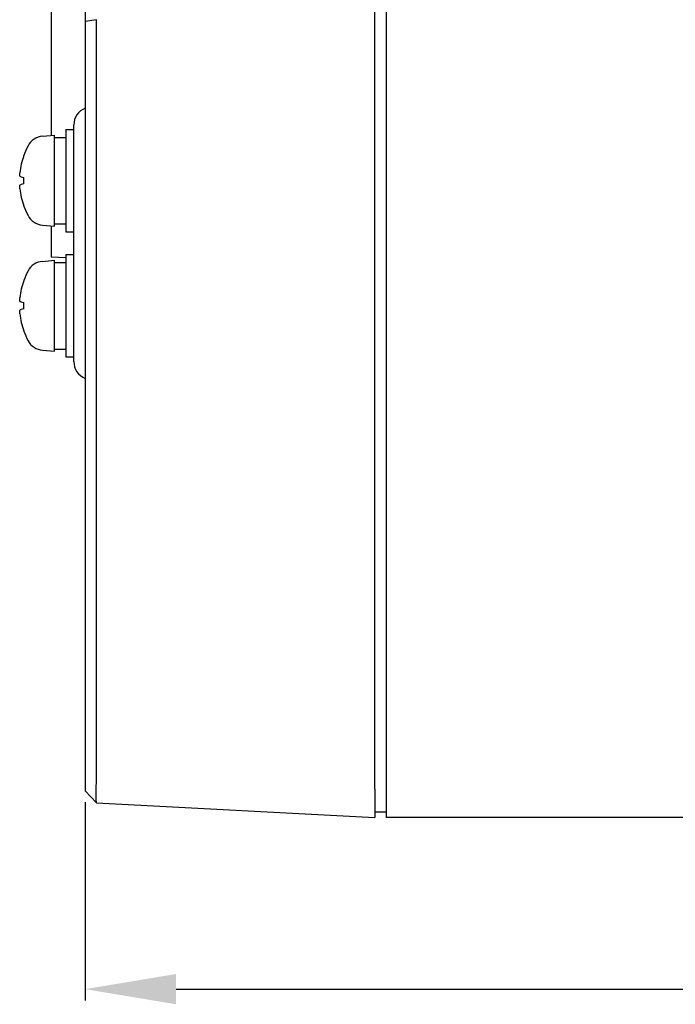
# Model space of a CAD drawing. Extents: x 12847 to 13300, y -1502 to -1025.
# Tile 2 of 42: x 13085 to 13143, y -1502 to -1416. Entities that reach past the tile are written whole.
import ezdxf

# ---------------------------------------------------------------- set-up
doc = ezdxf.new("R2010")
doc.units = 0
doc.layers.get('DEFPOINTS').update_dxf_attribs({"color": 8, "linetype": 'CONTINUOUS'})
doc.layers.add('2', color=2, linetype='CONTINUOUS')
doc.styles.get("Standard").update_dxf_attribs({"font": 'ARIAL.TTF'})
doc.dimstyles.new('ISO-25', dxfattribs={"dimtxt": 8, "dimasz": 8, "dimexe": 1, "dimexo": 1, "dimgap": 3, "dimtad": 1, "dimtxsty": 'STANDARD', "dimcen": 0, "dimclrd": 256, "dimclre": 256, "dimclrt": 2, "dimazin": 3, "dimtfac": 1, "dimtmove": 0, "dimatfit": 3})

# ---------------------------------------------------------------- blocks, each defined once
blk = doc.blocks.new('*D47')
at = {"layer": '2', "color": 7}
for p, q in [((13091.118, -1484.401), (13091.118, -1501.83)), ((13296.118, -1486.737), (13296.118, -1501.83)), ((13099.118, -1500.83), (13288.118, -1500.83))]:
    blk.add_line(p, q, dxfattribs=at)
for points in [[(13099.118, -1499.497), (13099.118, -1502.163), (13091.118, -1500.83)], [(13288.118, -1499.497), (13288.118, -1502.163), (13296.118, -1500.83)]]:
    blk.add_solid(points, dxfattribs=at)
at = {"layer": 'DEFPOINTS', "color": 0}
for p in [(13091.118, -1483.401), (13296.118, -1485.737), (13296.118, -1500.83)]:
    blk.add_point(p, dxfattribs=at)
at = {"layer": '2', "color": 7, "insert": (13193.618, -1493.746), "char_height": 8, "attachment_point": 5}
blk.add_mtext('205', dxfattribs=at)

msp = doc.modelspace()

# ---------------------------------------------------------------- linework, layer by layer
at = {"layer": '2', "color": 7}
for p, q in [((13116.618, -1483.241), (13116.618, -1368.234)), ((13088.118, -1400.237), (13088.118, -1425.764)), ((13117.618, -1408.837), (13117.618, -1484.137)), ((13091.118, -1412.775), (13091.118, -1415.737)), ((13092.117, -1415.578), (13091.118, -1415.737)), ((13092.117, -1481.957), (13092.117, -1415.578)), ((13091.118, -1415.737), (13091.118, -1481.957)), ((13090.118, -1445.637), (13090.118, -1424.837)), ((13087.359, -1425.83), (13088.418, -1425.737)), ((13088.418, -1433.737), (13088.418, -1425.737)), ((13088.418, -1425.937), (13089.418, -1425.937)), ((13089.418, -1425.237), (13089.418, -1434.237)), ((13089.418, -1425.237), (13090.118, -1425.237)), ((13085.704, -1429.455), (13085.704, -1430.02)), ((13087.359, -1433.645), (13088.418, -1433.737)), ((13088.118, -1433.711), (13088.118, -1436.475)), ((13088.418, -1433.537), (13089.418, -1433.537)), ((13089.418, -1434.237), (13090.118, -1434.237)), ((13089.418, -1436.237), (13089.418, -1445.237)), ((13089.418, -1436.237), (13090.118, -1436.237)), ((13087.359, -1436.83), (13088.418, -1436.737)), ((13089.418, -1436.521), (13088.118, -1436.475)), ((13088.418, -1444.737), (13088.418, -1436.737)), ((13088.418, -1436.937), (13089.418, -1436.937)), ((13085.704, -1440.455), (13085.704, -1441.02)), ((13087.359, -1444.645), (13088.418, -1444.737)), ((13088.418, -1444.537), (13089.418, -1444.537)), ((13089.418, -1445.237), (13090.118, -1445.237)), ((13091.118, -1481.957), (13091.118, -1483.401)), ((13092.116, -1484.453), (13091.118, -1483.401)), ((13116.618, -1483.241), (13116.618, -1485.737)), ((13092.117, -1484.453), (13116.618, -1485.737)), ((13117.618, -1484.137), (13117.618, -1485.737)), ((13116.618, -1485.234), (13116.749, -1485.234)), ((13116.749, -1485.234), (13117.618, -1485.234)), ((13294.618, -1485.737), (13117.618, -1485.737))]:
    msp.add_line(p, q, dxfattribs=at)
at = {"layer": '2', "color": 7, "flags": 128}
for points in [[(13085.368, -1429.349), (13085.366, -1429.348), (13085.364, -1429.345), (13085.362, -1429.34), (13085.361, -1429.335), (13085.359, -1429.328), (13085.358, -1429.321), (13085.357, -1429.312), (13085.356, -1429.301), (13085.356, -1429.29), (13085.355, -1429.278), (13085.355, -1429.265), (13085.355, -1429.252), (13085.355, -1429.237), (13085.355, -1429.222), (13085.356, -1429.206), (13085.356, -1429.189), (13085.357, -1429.171), (13085.358, -1429.153), (13085.359, -1429.134), (13085.361, -1429.115), (13085.362, -1429.095), (13085.364, -1429.075), (13085.366, -1429.055), (13085.368, -1429.035)], [(13085.368, -1430.44), (13085.366, -1430.421), (13085.364, -1430.401), (13085.362, -1430.381), (13085.361, -1430.362), (13085.359, -1430.342), (13085.358, -1430.323), (13085.357, -1430.305), (13085.356, -1430.287), (13085.356, -1430.269), (13085.355, -1430.253), (13085.355, -1430.237), (13085.355, -1430.223), (13085.355, -1430.209), (13085.355, -1430.197), (13085.356, -1430.185), (13085.356, -1430.174), (13085.357, -1430.164), (13085.358, -1430.155), (13085.359, -1430.147), (13085.361, -1430.14), (13085.362, -1430.134), (13085.364, -1430.13), (13085.366, -1430.127), (13085.368, -1430.125)], [(13085.368, -1440.349), (13085.366, -1440.348), (13085.364, -1440.345), (13085.362, -1440.34), (13085.361, -1440.335), (13085.359, -1440.328), (13085.358, -1440.321), (13085.357, -1440.312), (13085.356, -1440.301), (13085.356, -1440.29), (13085.355, -1440.278), (13085.355, -1440.265), (13085.355, -1440.252), (13085.355, -1440.237), (13085.355, -1440.222), (13085.356, -1440.206), (13085.356, -1440.189), (13085.357, -1440.171), (13085.358, -1440.153), (13085.359, -1440.134), (13085.361, -1440.115), (13085.362, -1440.095), (13085.364, -1440.075), (13085.366, -1440.055), (13085.368, -1440.035)], [(13085.368, -1441.44), (13085.366, -1441.421), (13085.364, -1441.401), (13085.362, -1441.381), (13085.361, -1441.362), (13085.359, -1441.342), (13085.358, -1441.323), (13085.357, -1441.305), (13085.356, -1441.287), (13085.356, -1441.269), (13085.355, -1441.253), (13085.355, -1441.237), (13085.355, -1441.223), (13085.355, -1441.209), (13085.355, -1441.197), (13085.356, -1441.185), (13085.356, -1441.174), (13085.357, -1441.164), (13085.358, -1441.155), (13085.359, -1441.147), (13085.361, -1441.14), (13085.362, -1441.134), (13085.364, -1441.13), (13085.366, -1441.127), (13085.368, -1441.125)], [(13092.117, -1484.453), (13092.113, -1484.448), (13092.11, -1484.432), (13092.107, -1484.405), (13092.105, -1484.368), (13092.102, -1484.32), (13092.1, -1484.263), (13092.098, -1484.195), (13092.097, -1484.118), (13092.096, -1484.032), (13092.095, -1483.937), (13092.094, -1483.833), (13092.094, -1483.722), (13092.094, -1483.602), (13092.095, -1483.476), (13092.096, -1483.343), (13092.097, -1483.205), (13092.098, -1483.061), (13092.1, -1482.912), (13092.102, -1482.759), (13092.105, -1482.603), (13092.107, -1482.444), (13092.11, -1482.283), (13092.113, -1482.121), (13092.117, -1481.957)]]:
    msp.add_lwpolyline(points, dxfattribs=at)
at = {"layer": '2', "color": 7}
for centre, radius, start, end in [((13091.718, -1424.837), 1.6, 112.02431, 180), ((13087.499, -1427.424), 1.6, 95, 151.82727), ((13091.818, -1429.737), 6.5, 151.82727, 159.96039), ((13085.829, -1427.553), 0.125, 159.96039, 178.18517), ((13085.829, -1431.922), 0.125, 181.81483, 200.03961), ((13091.818, -1429.737), 6.5, 200.03961, 208.17273), ((13087.499, -1432.051), 1.6, 208.17273, 265), ((13087.499, -1438.424), 1.6, 95, 151.82727), ((13091.818, -1440.737), 6.5, 151.82727, 159.96039), ((13085.829, -1438.553), 0.125, 159.96039, 178.18517), ((13085.829, -1442.922), 0.125, 181.81483, 200.03961), ((13091.818, -1440.737), 6.5, 200.03961, 208.17273), ((13087.499, -1443.051), 1.6, 208.17273, 265), ((13091.718, -1445.637), 1.6, 180, 247.97569)]:
    msp.add_arc(centre, radius, start, end, dxfattribs=at)
for centre, major_axis, ratio, start_param, end_param in [((13091.806, -1429.745), (-3.283, 5.608), 0.994887, 0.694859, 0.933843), ((13091.806, -1429.877), (-6.474, 0.567), 0.051018, 0.109598, 0.348583), ((13091.806, -1429.598), (-6.474, -0.567), 0.051018, 5.934603, 6.173587), ((13091.806, -1429.73), (3.283, 5.608), 0.994887, 2.207749, 2.446734), ((13091.806, -1440.745), (-3.283, 5.608), 0.994887, 0.694859, 0.933843), ((13091.806, -1440.877), (-6.474, 0.567), 0.051018, 0.109598, 0.348583), ((13091.806, -1440.598), (-6.474, -0.567), 0.051018, 5.934603, 6.173587), ((13091.806, -1440.73), (3.283, 5.608), 0.994887, 2.207749, 2.446734)]:
    msp.add_ellipse(centre, major_axis=major_axis, ratio=ratio, start_param=start_param, end_param=end_param, dxfattribs=at)

# ---------------------------------------------------------------- dimensions: what is measured, and where the dimension line sits
dim = msp.add_linear_dim(base=(13296.118, -1500.83), p1=(13091.118, -1483.401), p2=(13296.118, -1485.737), angle=180, dimstyle='ISO-25', override={"dimclrd": 7, "dimclre": 7, "dimclrt": 7}, dxfattribs=at)
dim.commit()
dim.dimension.update_dxf_attribs({"geometry": '*D47', "text_midpoint": (13193.618, -1493.746)})

doc.saveas('drawing.dxf')
